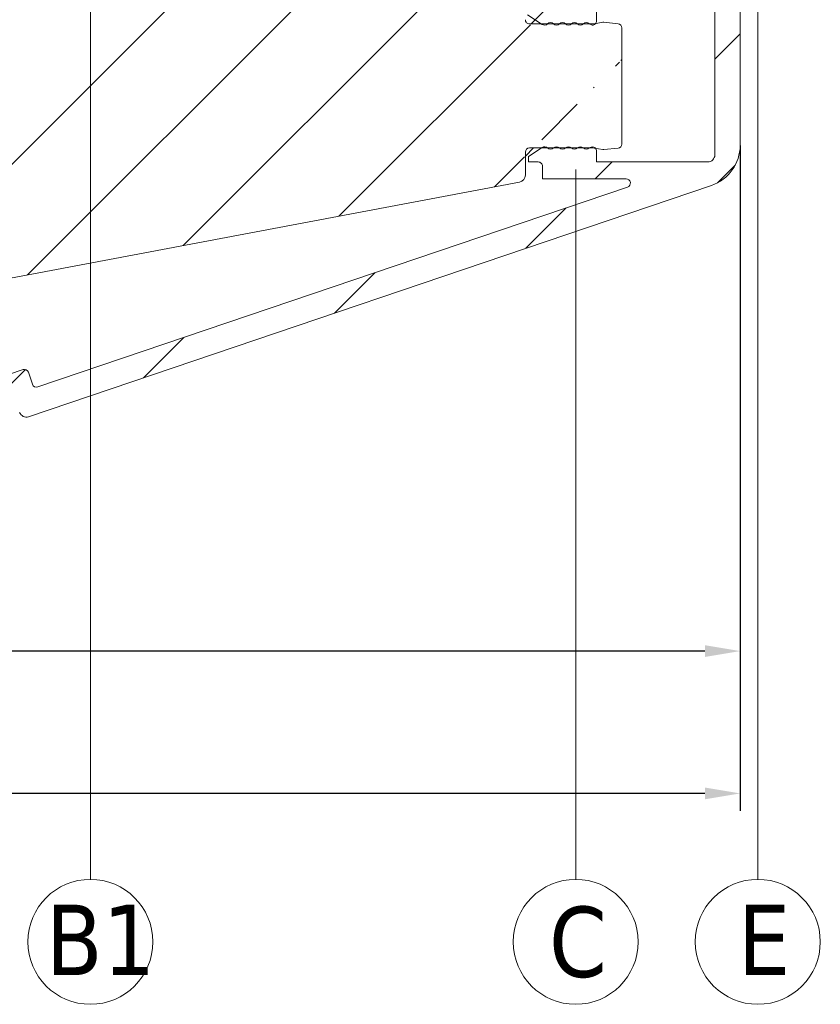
# Model space of a CAD drawing. Header units: millimetres. Extents: x 582 to 4940, y -30 to 2368.
# Tile 3 of 20: x 808 to 865, y 72 to 142. Entities that reach past the tile are written whole.
import ezdxf

# ---------------------------------------------------------------- set-up
doc = ezdxf.new("R2010")
doc.units = ezdxf.units.MM
doc.layers.get('0').update_dxf_attribs({"lineweight": 13})
for name, color, linetype, lineweight in [('CARTER LED', 8, 'Continuous', 13), ('INDICATORI', 7, 'Continuous', 5), ('PENSILINA MAXI', 8, 'Continuous', 9), ('Quote', 5, 'Continuous', 9)]:
    doc.layers.add(name, color=color, linetype=linetype, lineweight=lineweight)
doc.styles.get("Standard").update_dxf_attribs({"font": 'TAHOMA.TTF'})
doc.styles.add('STANDARD-Tahoma', font='TAHOMA.TTF')
doc.dimstyles.new('Annotativa millimetri', dxfattribs={"dimscale": 0, "dimtxt": 5, "dimasz": 2.5, "dimexe": 1.25, "dimexo": 0.625, "dimtad": 1, "dimtoh": 1, "dimdec": 1, "dimtxsty": 'Standard', "dimcen": 2.5, "dimclrd": 256, "dimclre": 256, "dimclrt": 7, "dimadec": 0, "dimazin": 0, "dimtfac": 1, "dimtdec": 1, "dimtmove": 0, "dimatfit": 3, "dimfxl": 1, "dimarcsym": 0})

# ---------------------------------------------------------------- blocks, each defined once
blk = doc.blocks.new('*D50')
at = {"layer": 'Defpoints', "color": 0}
for p in [(859.2441126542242, 133.5169795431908), (709.1238562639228, 104.9301984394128), (859.2441126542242, 86.80858475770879)]:
    blk.add_point(p, dxfattribs=at)
at = {"layer": 'Quote', "lineweight": -2}
for p, q in [((859.2441126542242, 132.8919795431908), (859.2441126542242, 85.55858475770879)), ((709.1238562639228, 104.3051984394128), (709.1238562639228, 85.55858475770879)), ((711.6238562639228, 86.80858475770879), (775.6689844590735, 86.80858475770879)), ((856.7441126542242, 86.80858475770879), (792.6989844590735, 86.80858475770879))]:
    blk.add_line(p, q, dxfattribs=at)
at = {"layer": 'Quote'}
for points in [[(711.6238562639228, 87.22525142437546), (711.6238562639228, 86.39191809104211), (709.1238562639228, 86.80858475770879)], [(856.7441126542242, 86.39191809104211), (856.7441126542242, 87.22525142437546), (859.2441126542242, 86.80858475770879)]]:
    blk.add_solid(points, dxfattribs=at)
at = {"layer": 'Quote', "color": 7, "insert": (784.1839844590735, 86.80858475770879), "char_height": 5, "attachment_point": 5}
blk.add_mtext('150,1', dxfattribs=at)
blk = doc.blocks.new('*D51')
at = {"layer": 'Defpoints', "color": 0}
for p in [(742.1237503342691, 145.6842831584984), (859.2441126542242, 133.5169795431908), (742.1237503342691, 96.93030007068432)]:
    blk.add_point(p, dxfattribs=at)
at = {"layer": 'Quote', "lineweight": -2}
for p, q in [((742.1237503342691, 145.0592831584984), (742.1237503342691, 95.68030007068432)), ((859.2441126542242, 132.8919795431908), (859.2441126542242, 95.68030007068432)), ((744.6237503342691, 96.93030007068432), (775.5509952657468, 96.93030007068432)), ((856.7441126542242, 96.93030007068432), (792.5809952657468, 96.93030007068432))]:
    blk.add_line(p, q, dxfattribs=at)
at = {"layer": 'Quote'}
for points in [[(744.6237503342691, 97.346966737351), (744.6237503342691, 96.51363340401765), (742.1237503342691, 96.93030007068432)], [(856.7441126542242, 96.51363340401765), (856.7441126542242, 97.346966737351), (859.2441126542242, 96.93030007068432)]]:
    blk.add_solid(points, dxfattribs=at)
at = {"layer": 'Quote', "color": 7, "insert": (784.0659952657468, 96.93030007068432), "char_height": 5, "attachment_point": 5}
blk.add_mtext('117,1', dxfattribs=at)

msp = doc.modelspace()

# ---------------------------------------------------------------- hatches: boundary and pattern name
h = msp.add_hatch()
h.set_pattern_fill('ANSI31', color=256, scale=2, style=0)
h.set_pattern_definition([(45, (400.1962462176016, -536.1423307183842), (-4.490128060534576, 4.490128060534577), [])])
edge = h.paths.add_edge_path()
edge.add_line((720.1242668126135, 176.6809347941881), (711.1239499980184, 176.6809347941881))
edge.add_line((720.1242668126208, 162.1809347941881), (711.1239499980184, 162.1809347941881))
edge.add_arc((857.9117621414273, 202.792846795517), 1.000000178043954, 1.000009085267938, 84.37739479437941)
edge.add_arc((857.3171608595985, 197.4801388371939), 0.3500001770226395, 2.896545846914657e-05, 89.99997103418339)
edge.add_line((852.5171610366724, 197.8301390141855), (857.3171610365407, 197.8301390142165))
edge.add_arc((852.517161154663, 197.480138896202), 0.350000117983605, 90.00001931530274, 179.9999807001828)
edge.add_arc((858.5281367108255, 196.1301258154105), 0.5000000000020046, 269.9999677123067, 360.9999999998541)
edge.add_line((856.7677020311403, 195.630126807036), (858.5281364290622, 195.6301258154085))
edge.add_arc((856.7677022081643, 195.9801254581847), 0.3499986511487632, 180.0000289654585, 269.9999710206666)
edge.add_line((856.417703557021, 196.2301237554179), (856.4177035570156, 195.9801252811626))
edge.add_arc((856.5177036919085, 196.2301236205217), 0.1000001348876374, 90.00007723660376, 179.9999227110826)
edge.add_line((857.3171610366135, 196.3301237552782), (856.517703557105, 196.3301237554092))
edge.add_arc((857.3171608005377, 196.680123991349), 0.3500002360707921, 270.0000386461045, 359.9999613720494)
edge.add_arc((852.5171611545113, 196.680123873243), 0.3500001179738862, 180.0000192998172, 269.9999806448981)
edge.add_line((853.3166185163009, 196.3301237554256), (852.5171610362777, 196.3301237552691))
edge.add_arc((853.3166184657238, 196.2301237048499), 0.1000000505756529, 2.896545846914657e-05, 89.99997102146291)
edge.add_line((853.4166185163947, 195.980125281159), (853.4166185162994, 196.2301237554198))
edge.add_arc((853.0666197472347, 195.9801255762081), 0.3499987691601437, 269.9998704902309, 359.9999517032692)
edge.add_line((849.5645052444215, 141.6549319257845), (849.4824164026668, 141.6518774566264))
edge.add_line((850.5705702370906, 141.5543881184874), (849.5645052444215, 141.6549319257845))
edge.add_arc((850.5407375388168, 141.2558751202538), 0.3000000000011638, 0, 84.29294186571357)
edge.add_line((850.8407375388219, 132.9965353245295), (850.8407375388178, 141.2558751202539))
edge.add_arc((850.5407375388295, 132.9965353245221), 0.2999999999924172, 275.7070581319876, 360)
edge.add_line((849.5645052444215, 132.597478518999), (850.5705702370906, 132.698022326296))
edge.add_line((849.4824164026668, 132.6005329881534), (849.5645052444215, 132.597478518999))
edge.add_line((842.4236740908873, 144.7308493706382), (842.4236740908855, 143.2302222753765))
edge.add_line((842.9236740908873, 144.7308493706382), (842.4236740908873, 144.7308493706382))
edge.add_line((843.9190681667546, 143.3208294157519), (842.9236740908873, 144.7308493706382))
edge.add_line((843.9739848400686, 143.1478144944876), (843.9190681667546, 143.3208294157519))
edge.add_line((843.9739848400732, 141.8385125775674), (843.9739848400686, 143.1478144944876))
edge.add_arc((844.2739848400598, 141.8385125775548), 0.299999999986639, 180, 270.0000000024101)
edge.add_line((848.7956359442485, 141.5385125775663), (844.2739848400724, 141.5385125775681))
edge.add_line((848.8825719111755, 141.5461086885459), (848.7956359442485, 141.5385125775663))
edge.add_line((848.7720630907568, 132.717939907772), (848.8596451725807, 132.710344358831))
edge.add_line((844.2736767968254, 132.7136783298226), (848.7720630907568, 132.717939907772))
edge.add_arc((844.2739612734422, 132.4133938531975), 0.3002846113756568, 90.05427954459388, 179.9457204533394)
edge.add_line((843.9743002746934, 130.7826674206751), (843.973676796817, 132.4136783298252))
edge.add_arc((843.474300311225, 130.7824762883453), 0.5000000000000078, 280.6825730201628, 360.0219021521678)
edge.add_line((849.4824164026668, 141.6518774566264), (848.8825719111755, 141.5461086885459))
edge.add_line((848.8596451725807, 132.710344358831), (849.4824164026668, 132.6005329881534))
edge.add_line((859.0280605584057, 196.1388520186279), (858.9116100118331, 202.8102993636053))
edge.add_line((857.6671610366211, 197.480139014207), (857.6671610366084, 196.6801237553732))
edge.add_line((852.1671610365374, 196.6801237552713), (852.1671610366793, 197.4801390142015))
edge.add_arc((709.4738550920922, 213.1285244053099), 0.3499988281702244, 90.00005795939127, 179.9999420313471)
edge.add_line((709.7238532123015, 213.4785232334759), (709.4738547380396, 213.47852323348))
edge.add_arc((709.7238530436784, 213.3785230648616), 0.1000001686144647, 9.655572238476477e-05, 89.99990338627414)
edge.add_line((709.8238532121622, 212.5790657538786), (709.8238532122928, 213.378523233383))
edge.add_arc((710.1738536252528, 212.5790661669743), 0.3500004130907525, 180.0000676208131, 269.9999323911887)
edge.add_line((710.9738684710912, 212.2290657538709), (710.1738532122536, 212.2290657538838))
edge.add_arc((710.973868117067, 212.579066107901), 0.3500003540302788, 270.0000579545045, 359.999942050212)
edge.add_line((711.3238684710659, 217.3790657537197), (711.3238684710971, 212.5790657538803))
edge.add_arc((710.9738682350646, 217.3790655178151), 0.3500002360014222, 3.86185141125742e-05, 89.99996136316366)
edge.add_line((710.1738532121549, 217.7290657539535), (710.9738684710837, 217.7290657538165))
edge.add_arc((710.1738532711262, 217.37906569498), 0.3500000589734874, 90.00000965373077, 179.9999903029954)
edge.add_line((709.8238532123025, 216.5796082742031), (709.8238532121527, 217.3790657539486))
edge.add_arc((709.7238531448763, 216.579608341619), 0.1000000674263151, 270.0000386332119, 359.9999613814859)
edge.add_line((709.4738547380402, 216.4796082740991), (709.723853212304, 216.4796082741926))
edge.add_arc((709.4738551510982, 216.829607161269), 0.3499988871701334, 180.0000676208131, 269.9999323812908)
edge.add_line((709.123856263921, 219.4301984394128), (709.1238562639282, 216.8296067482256))
edge.add_line((766.9236740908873, 144.7308493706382), (766.9236740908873, 143.2308493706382))
edge.add_line((767.4236740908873, 144.7308493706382), (766.9236740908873, 144.7308493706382))
edge.add_line((768.4831289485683, 143.2300844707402), (767.4236740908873, 144.7308493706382))
edge.add_line((815.9236741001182, 143.2300643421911), (768.4831289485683, 143.2300844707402))
edge.add_line((816.9236740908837, 144.7308292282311), (815.9236741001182, 143.2300643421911))
edge.add_line((817.4236740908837, 144.7308292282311), (816.9236740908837, 144.7308292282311))
edge.add_line((817.423674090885, 143.2321568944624), (817.4236740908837, 144.7308292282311))
edge.add_line((720.1243176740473, 176.7751741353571), (720.1243685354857, 183.619413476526))
edge.add_arc((736.823882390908, 195.2265200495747), 0.2999999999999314, 0, 123.0878883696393)
edge.add_line((721.0325188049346, 185.2950817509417), (736.6601049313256, 195.4778702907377))
edge.add_arc((722.124369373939, 183.6194130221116), 2.000000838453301, 123.0879013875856, 179.9999869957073)
edge.add_arc((725.1243685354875, 157.1659846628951), 4.999999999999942, 180, 235.7552106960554)
edge.add_line((736.6557253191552, 143.267522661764), (722.3107197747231, 153.0327800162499))
edge.add_arc((736.824544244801, 143.5155149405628), 0.3000000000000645, 235.7552106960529, 360.0063376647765)
edge.add_line((737.1240226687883, 148.2308493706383), (737.1245442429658, 143.5155481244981))
edge.add_line((739.1240226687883, 148.2308493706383), (737.1240226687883, 148.2308493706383))
edge.add_line((739.1245204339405, 143.7307940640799), (739.1240226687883, 148.2308493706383))
edge.add_arc((739.6245204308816, 143.7308493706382), 0.5000000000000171, 180.0063376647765, 269.9999999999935)
edge.add_arc((739.623882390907, 195.1302915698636), 0.4999999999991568, 89.9999167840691, 180)
edge.add_line((739.123882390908, 190.6302896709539), (739.123882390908, 195.1302915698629))
edge.add_line((737.123882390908, 190.6302896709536), (739.123882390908, 190.6302896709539))
edge.add_line((737.123882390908, 195.2265200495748), (737.123882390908, 190.6302896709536))
edge.add_line((711.1239499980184, 155.9831147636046), (709.1238562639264, 153.6795049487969))
edge.add_line((709.1238562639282, 183.7037151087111), (711.1239499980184, 181.400105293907))
edge.add_line((709.1238562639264, 153.6795049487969), (709.1238562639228, 104.9301984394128))
edge.add_line((766.9236740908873, 143.2308493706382), (739.6245204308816, 143.2308493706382))
edge.add_line((709.1238562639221, 213.1285247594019), (709.1238562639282, 183.7037151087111))
edge.add_line((842.4236740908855, 143.2302222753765), (817.423674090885, 143.2321568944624))
edge.add_line((709.1238562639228, 104.9301984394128), (843.5669841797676, 130.2911416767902))
edge.add_line((858.0097377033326, 203.7880357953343), (709.123856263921, 219.4301984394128))
edge.add_line((739.6238831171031, 195.6302915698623), (853.0666189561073, 195.6301268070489))
edge.add_line((720.1243685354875, 157.165984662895), (720.1242668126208, 162.1809347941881))
edge.add_line((711.1239499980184, 162.1809347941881), (711.1239499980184, 155.9831147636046))
edge.add_line((711.1239499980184, 181.400105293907), (711.1239499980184, 176.6809347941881))
h = msp.add_hatch()
h.set_pattern_fill('ANSI31', color=256, scale=2, style=0)
h.set_pattern_definition([(45, (0, 0), (-4.490128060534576, 4.490128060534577), [])])
edge = h.paths.add_edge_path()
edge.add_line((855.3886248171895, 158.9179245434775), (855.1886248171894, 158.7179245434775))
edge.add_line((855.1886248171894, 158.7179245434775), (853.4386248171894, 158.7179245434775))
edge.add_line((853.4386248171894, 158.7179245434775), (853.1386248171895, 159.0179245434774))
edge.add_line((853.1386248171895, 159.0179245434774), (852.8386248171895, 158.7179245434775))
edge.add_line((852.8386248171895, 158.7179245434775), (851.6831369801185, 158.7179245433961))
edge.add_arc((851.6831372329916, 159.21792479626), 0.5000002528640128, 180.00002897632, 269.9999710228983, ccw=False)
edge.add_line((851.1831369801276, 159.2179245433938), (851.1831369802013, 161.6179377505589))
edge.add_arc((851.6831369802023, 161.6179377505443), 0.5000000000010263, 89.9999641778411, 179.9999999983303, ccw=False)
edge.add_line((851.6831372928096, 162.1179377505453), (853.2825959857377, 162.1179367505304))
edge.add_arc((853.282595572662, 161.7679378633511), 0.3499988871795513, 6.762055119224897e-05, 89.99993237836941, ccw=False)
edge.add_line((853.6325944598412, 161.7679382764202), (853.6325944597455, 161.5179398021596))
edge.add_arc((853.5325943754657, 161.517939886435), 0.1000000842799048, 270.0000482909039, 359.999951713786, ccw=False)
edge.add_line((853.5325944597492, 161.4179398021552), (852.7331369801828, 161.41793980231))
edge.add_arc((852.7331370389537, 161.0679397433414), 0.3500000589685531, 90.00000962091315, 179.9999903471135)
edge.add_line((852.3831369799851, 161.0679398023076), (852.3831369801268, 160.2679245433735))
edge.add_arc((852.7331370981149, 160.2679246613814), 0.3500001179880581, 180.0000193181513, 269.9999806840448)
edge.add_line((852.7331369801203, 159.9179245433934), (857.5331369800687, 159.9179245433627))
edge.add_arc((857.5331366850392, 160.2679248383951), 0.3500002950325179, 270.0000482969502, 359.999951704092)
edge.add_line((857.8831369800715, 160.2679245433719), (857.8831369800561, 161.0679398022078))
edge.add_arc((857.5331367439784, 161.0679395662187), 0.3500002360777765, 3.863191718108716e-05, 89.99996135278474)
edge.add_line((857.5331369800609, 161.4179398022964), (856.7336795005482, 161.4179398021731))
edge.add_arc((856.7336796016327, 161.5179399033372), 0.1000001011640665, 180.0000579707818, 269.9999420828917, ccw=False)
edge.add_line((856.6336795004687, 161.5179398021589), (856.6336795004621, 161.7679382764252))
edge.add_arc((856.9836782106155, 161.7679380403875), 0.3499987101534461, 90.00003863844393, 179.9999613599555, ccw=False)
edge.add_line((856.9836779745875, 162.1179367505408), (858.744112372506, 162.1179377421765))
edge.add_arc((858.7441126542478, 161.6179377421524), 0.5000000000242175, 2.375202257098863e-09, 90.00003228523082, ccw=False)
edge.add_line((859.244112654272, 161.6179377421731), (859.2441126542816, 132.8966154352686))
edge.add_arc((856.2441120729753, 132.8966158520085), 3.000000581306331, 288.72605197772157, 359.99999204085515, ccw=False)
edge.add_line((857.2072432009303, 130.0554221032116), (808.6606403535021, 113.5987045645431))
edge.add_arc((808.5001185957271, 114.0722367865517), 0.4999999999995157, 198.7260440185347, 288.7260440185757, ccw=False)
edge.add_line((808.0265863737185, 113.9117150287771), (807.8018559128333, 114.5746601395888))
edge.add_arc((807.5177365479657, 114.4783470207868), 0.3000000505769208, 18.72605367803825, 108.726034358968)
edge.add_line((807.4214235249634, 114.7624664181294), (806.0955333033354, 114.3130054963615))
edge.add_arc((805.9992202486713, 114.5971248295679), 0.3000000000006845, 198.7260440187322, 288.7260440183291, ccw=False)
edge.add_line((805.7151009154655, 114.5008117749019), (805.0088051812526, 116.5843535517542))
edge.add_line((805.0088051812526, 116.5843535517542), (803.7109829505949, 117.7886998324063))
edge.add_arc((803.9150478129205, 118.0086032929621), 0.3000000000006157, 108.72604401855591, 227.1394594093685, ccw=False)
edge.add_line((803.8187347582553, 118.2927226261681), (804.3667181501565, 118.4784824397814))
edge.add_line((804.3667181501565, 118.4784824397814), (803.670963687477, 120.5309279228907))
edge.add_arc((803.3868443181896, 120.4346148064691), 0.3000000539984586, 18.72605297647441, 100.6825640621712)
edge.add_line((803.3312340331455, 120.7294156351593), (791.1721880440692, 118.4357701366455))
edge.add_line((791.1721880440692, 118.4357701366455), (790.5882101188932, 118.8344802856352))
edge.add_line((790.5882101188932, 118.8344802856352), (790.1895188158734, 118.2504023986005))
edge.add_line((790.1895188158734, 118.2504023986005), (785.2967340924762, 117.3274423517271))
edge.add_arc((785.389417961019, 116.836107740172), 0.5000000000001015, 100.6825730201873, 198.7259292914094)
edge.add_line((784.9158854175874, 116.6755869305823), (786.3724937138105, 112.3786556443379))
edge.add_line((786.3724937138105, 112.3786556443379), (786.920477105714, 112.5644154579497))
edge.add_arc((787.016790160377, 112.2802961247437), 0.2999999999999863, -9.68737137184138, 108.72604401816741, ccw=False)
edge.add_line((787.3125123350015, 112.2298144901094), (787.0145807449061, 110.4845267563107))
edge.add_line((787.0145807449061, 110.4845267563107), (787.7208764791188, 108.4009849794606))
edge.add_arc((787.4367570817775, 108.3046719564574), 0.300000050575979, -71.27394632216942, 18.726034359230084, ccw=False)
edge.add_line((787.5330702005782, 108.0205525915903), (786.2071799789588, 107.5710916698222))
edge.add_arc((786.303493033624, 107.2869723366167), 0.3000000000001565, 108.7260440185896, 198.7260440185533)
edge.add_line((786.0193737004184, 107.1906592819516), (786.2441041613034, 106.5277141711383))
edge.add_arc((785.7705719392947, 106.367192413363), 0.499999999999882, -71.27395598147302, 18.726044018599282, ccw=False)
edge.add_line((785.9310936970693, 105.893660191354), (712.491544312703, 80.99853160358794))
edge.add_arc((712.3952313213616, 81.28265106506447), 0.3000001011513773, 198.7260633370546, 288.7260246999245, ccw=False)
edge.add_line((712.1111119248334, 81.18633788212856), (711.7258597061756, 82.3228152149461))
edge.add_arc((712.009979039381, 82.41912826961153), 0.3000000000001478, 108.72604401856, 198.7260440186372, ccw=False)
edge.add_line((711.913665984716, 82.7032476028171), (784.1220309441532, 107.1810194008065))
edge.add_arc((784.0257178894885, 107.4651387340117), 0.2999999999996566, 288.7260440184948, 378.7260440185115)
edge.add_line((784.3098372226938, 107.5614517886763), (784.0208980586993, 108.413809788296))
edge.add_arc((784.3050173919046, 108.5101228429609), 0.2999999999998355, 108.72604401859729, 198.7260440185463, ccw=False)
edge.add_line((784.2087043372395, 108.7942421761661), (785.250475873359, 109.1473902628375))
edge.add_arc((785.1541628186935, 109.4315095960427), 0.3000000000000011, 288.7260440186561, 378.7260440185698)
edge.add_line((785.438282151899, 109.5278226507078), (782.6567676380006, 117.733169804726))
edge.add_arc((783.4144191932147, 117.9900046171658), 0.7999999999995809, 100.68257302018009, 198.7260440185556, ccw=False)
edge.add_line((783.2661250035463, 118.7761399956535), (804.107209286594, 122.7075388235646))
edge.add_arc((804.2555033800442, 121.9214032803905), 0.8000001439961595, 18.726052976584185, 100.68256406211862, ccw=False)
edge.add_line((805.0131550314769, 122.1782382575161), (806.8419385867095, 116.7834061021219))
edge.add_arc((807.1260579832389, 116.8797192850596), 0.3000001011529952, 198.7260633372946, 288.7260246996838)
edge.add_line((807.2223709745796, 116.5955998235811), (808.2641416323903, 116.9487476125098))
edge.add_arc((808.3604546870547, 116.664628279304), 0.3000000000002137, 18.726044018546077, 108.72604401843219, ccw=False)
edge.add_line((808.6445740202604, 116.760941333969), (808.9335131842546, 115.9085833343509))
edge.add_arc((809.2176325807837, 116.0048965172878), 0.3000001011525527, 198.7260633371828, 288.7260246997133)
edge.add_line((809.3139455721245, 115.7207770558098), (851.2389743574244, 129.9328602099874))
edge.add_arc((851.1426613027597, 130.2169795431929), 0.2999999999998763, 288.7260440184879, 449.9999999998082)
edge.add_line((851.1426613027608, 130.5169795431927), (845.1899191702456, 130.5169795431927))
edge.add_line((845.1899191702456, 130.5169795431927), (845.189861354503, 131.4169795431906))
edge.add_arc((844.8898613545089, 131.4169795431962), 0.29999999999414, 359.9999999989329, 450.0000000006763)
edge.add_line((844.8898613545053, 131.7169795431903), (844.189919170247, 131.7169795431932))
edge.add_line((844.189919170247, 131.7169795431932), (844.1899191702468, 132.1109135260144))
edge.add_line((844.1899191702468, 132.1109135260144), (845.1740208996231, 132.7557737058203))
edge.add_arc((845.3384473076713, 132.5048475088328), 0.2999999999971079, 44.99999999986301, 123.23594224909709, ccw=False)
edge.add_arc((845.7627113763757, 132.9291116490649), 0.3000000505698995, 225.0000096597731, 314.9999903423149)
edge.add_arc((846.1869754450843, 132.5048473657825), 0.3000001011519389, 45.00001931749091, 134.9999806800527, ccw=False)
edge.add_arc((846.6112395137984, 132.9291115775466), 0.3000000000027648, 225.0000000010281, 315.0000000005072)
edge.add_arc((847.0355035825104, 132.5048473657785), 0.3000001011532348, 45.00001931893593, 134.9999806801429, ccw=False)
edge.add_arc((847.4597676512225, 132.9291117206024), 0.3000001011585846, 225.000019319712, 314.9999806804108)
edge.add_arc((847.8840317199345, 132.5048475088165), 0.3000000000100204, 45.00000000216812, 134.9999999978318, ccw=False)
edge.add_arc((848.3082957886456, 132.9291116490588), 0.3000000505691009, 225.0000096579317, 314.9999903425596)
edge.add_line((848.5204278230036, 132.7169795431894), (848.7325598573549, 132.8048475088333))
edge.add_arc((848.7325598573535, 132.5048475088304), 0.3000000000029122, 6.517097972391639e-10, 89.99999999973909, ccw=False)
edge.add_line((849.0325598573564, 132.5048475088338), (849.0325598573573, 131.7169795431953))
edge.add_line((849.0325598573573, 131.7169795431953), (856.9441126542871, 131.7169795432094))
edge.add_arc((856.9441126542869, 132.2169795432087), 0.4999999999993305, 270.0000000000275, 360.0000000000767)
edge.add_line((857.4441126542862, 132.2169795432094), (857.4441126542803, 142.5420333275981))
edge.add_arc((857.0441126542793, 142.5420333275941), 0.4000000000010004, 5.8216554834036e-10, 179.9999999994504)
edge.add_line((856.6441126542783, 142.5420333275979), (849.032559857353, 142.5420333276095))
edge.add_line((849.032559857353, 142.5420333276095), (849.0325598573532, 141.7541653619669))
edge.add_arc((848.7325598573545, 141.7541653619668), 0.2999999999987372, -90.00000000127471, 1.5290879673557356e-11, ccw=False)
edge.add_line((848.7325598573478, 141.4541653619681), (848.5204278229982, 141.5420333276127))
edge.add_arc((848.3082957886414, 141.3299012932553), 0.3000000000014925, 45.00000000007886, 134.9999999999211)
edge.add_arc((847.88403171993, 141.7541655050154), 0.3000001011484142, 225.0000193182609, 314.99998068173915, ccw=False)
edge.add_arc((847.4597676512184, 141.3299012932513), 0.3000000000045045, 45.00000000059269, 134.9999999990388)
edge.add_arc((847.0355035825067, 141.7541654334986), 0.3000000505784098, 225.0000096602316, 314.99999034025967, ccw=False)
edge.add_arc((846.6112395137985, 141.3299012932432), 0.300000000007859, 45.00000000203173, 134.9999999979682)
edge.add_arc((846.1869754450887, 141.7541654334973), 0.3000000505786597, 225.000009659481, 314.99999034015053, ccw=False)
edge.add_arc((845.7627113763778, 141.3299012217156), 0.3000000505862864, 45.00000966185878, 134.9999903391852)
edge.add_arc((845.3384473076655, 141.7541653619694), 0.3000000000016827, 236.7640577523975, 314.99999999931, ccw=False)
edge.add_line((845.1740208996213, 141.5032391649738), (844.1242862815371, 142.1911071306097))
edge.add_arc((844.2887126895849, 142.4420333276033), 0.3000000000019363, 90.00000000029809, 236.7640577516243, ccw=False)
edge.add_line((844.2887126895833, 142.7420333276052), (844.8898613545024, 142.7420333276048))
edge.add_arc((844.8898613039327, 143.0420333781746), 0.3000000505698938, 270.000009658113, 359.9963096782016)
edge.add_line((845.1898613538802, 143.0420140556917), (845.1899307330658, 143.7420333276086))
edge.add_line((845.1899307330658, 143.7420333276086), (857.1441126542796, 143.74203332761))
edge.add_arc((857.1441126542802, 144.0420333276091), 0.2999999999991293, 269.9999999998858, 360.0000000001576)
edge.add_line((857.4441126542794, 144.0420333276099), (857.4441126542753, 158.2179245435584))
edge.add_arc((856.9441126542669, 158.2179245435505), 0.5000000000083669, 9.066552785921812e-10, 90.00000000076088)
edge.add_line((856.9441126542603, 158.7179245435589), (855.5886248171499, 158.7179245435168))
edge.add_line((855.5886248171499, 158.7179245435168), (855.3886248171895, 158.9179245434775))

# ---------------------------------------------------------------- linework, layer by layer
for p, q in [((860.4987047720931, 80.69232660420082), (860.4987047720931, 163.6623512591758)), ((813.0550794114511, 80.69232660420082), (813.0550794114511, 163.0911797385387)), ((847.5526820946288, 80.69232660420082), (847.5526820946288, 131.1919594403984))]:
    msp.add_line(p, q)
at = {"layer": 'CARTER LED'}
for points in [[(859.244112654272, 161.6179377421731), (859.2441126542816, 132.8966154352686, -0.3214207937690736), (857.2072432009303, 130.0554221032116), (808.6606403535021, 113.5987045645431, -0.4142135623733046), (808.0265863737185, 113.9117150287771)], [(807.2223709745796, 116.5955998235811), (808.2641416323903, 116.9487476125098, -0.4142135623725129), (808.6445740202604, 116.760941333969), (808.9335131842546, 115.9085833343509, 0.4142133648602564), (809.3139455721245, 115.7207770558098), (851.2389743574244, 129.9328602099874, 0.8486166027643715), (851.1426613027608, 130.5169795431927), (845.1899191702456, 130.5169795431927), (845.189861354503, 131.4169795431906, 0.4142135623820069), (844.8898613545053, 131.7169795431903), (844.189919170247, 131.7169795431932), (844.1899191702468, 132.1109135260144), (845.1740208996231, 132.7557737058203, -0.3552775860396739), (845.5505793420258, 132.7169795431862, 0.4142134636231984), (845.9748434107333, 132.7169795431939, -0.4142133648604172), (846.3991074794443, 132.7169795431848, 0.4142135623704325), (846.8233715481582, 132.7169795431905, -0.4142133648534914), (847.247635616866, 132.7169795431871, 0.4142133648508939), (847.6718996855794, 132.7169795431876, -0.4142135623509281), (848.0961637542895, 132.7169795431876, 0.414213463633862), (848.5204278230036, 132.7169795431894), (848.7325598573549, 132.8048475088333, -0.4142135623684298), (849.0325598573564, 132.5048475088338), (849.0325598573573, 131.7169795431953), (856.9441126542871, 131.7169795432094, 0.4142135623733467), (857.4441126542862, 132.2169795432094), (857.4441126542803, 142.5420333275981, 0.9999999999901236)], [(849.032559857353, 142.5420333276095), (849.0325598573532, 141.7541653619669, -0.4142135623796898), (848.7325598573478, 141.4541653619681), (848.5204278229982, 141.5420333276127, 0.4142135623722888), (848.0961637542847, 141.5420333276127, -0.414213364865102), (847.6718996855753, 141.5420333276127, 0.4142135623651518), (847.2476356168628, 141.542033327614, -0.4142134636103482), (846.8233715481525, 141.5420333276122, 0.4142135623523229), (846.3991074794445, 141.5420333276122, -0.4142134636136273), (845.9748434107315, 141.5420333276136, 0.4142134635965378), (845.5505793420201, 141.5420333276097, -0.3552775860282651), (845.1740208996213, 141.5032391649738), (844.1242862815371, 142.1911071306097, -0.7451330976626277)]]:
    msp.add_lwpolyline(points, format="xyb", dxfattribs=at)
at = {"layer": 'INDICATORI', "color": 0}
for centre in [(813.0550794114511, 76.24990072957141), (847.5526820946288, 76.24990072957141), (860.4987047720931, 76.24990072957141)]:
    msp.add_circle(centre, 4.442425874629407, dxfattribs=at)
at = {"layer": 'PENSILINA MAXI'}
for p, q in [((848.7956359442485, 141.5385125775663, -407.6626489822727), (844.2739848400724, 141.5385125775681, -407.6626489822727)), ((848.8825719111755, 141.5461086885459, -407.6626489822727), (848.7956359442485, 141.5385125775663, -407.6626489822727)), ((849.4824164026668, 141.6518774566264, -407.6626489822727), (848.8825719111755, 141.5461086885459, -407.6626489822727)), ((849.5645052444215, 141.6549319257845, -407.6626489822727), (849.4824164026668, 141.6518774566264, -407.6626489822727)), ((850.5705702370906, 141.5543881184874, -407.6626489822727), (849.5645052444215, 141.6549319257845, -407.6626489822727)), ((850.8407375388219, 132.9965353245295, -407.6626489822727), (850.8407375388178, 141.2558751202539, -407.6626489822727)), ((843.9743002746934, 130.7826674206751, -407.6626489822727), (843.973676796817, 132.4136783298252, -407.6626489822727)), ((844.2736767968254, 132.7136783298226, -407.6626489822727), (848.7720630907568, 132.717939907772, -407.6626489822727)), ((848.7720630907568, 132.717939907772, -407.6626489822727), (848.8596451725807, 132.710344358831, -407.6626489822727)), ((848.8596451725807, 132.710344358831, -407.6626489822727), (849.4824164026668, 132.6005329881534, -407.6626489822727)), ((849.4824164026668, 132.6005329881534, -407.6626489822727), (849.5645052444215, 132.597478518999, -407.6626489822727)), ((849.5645052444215, 132.597478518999, -407.6626489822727), (850.5705702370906, 132.698022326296, -407.6626489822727)), ((709.1238562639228, 104.9301984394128, -407.6626489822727), (843.5669841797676, 130.2911416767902, -407.6626489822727))]:
    msp.add_line(p, q, dxfattribs=at)
for centre, radius, start, end in [((844.2739848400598, 141.8385125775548, -407.6626489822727), 0.299999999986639, 180, 270.0000000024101), ((850.5407375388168, 141.2558751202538, -407.6626489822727), 0.3000000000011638, 0, 84.29294186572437), ((844.2739612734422, 132.4133938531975, -407.6626489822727), 0.3002846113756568, 90.05427954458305, 179.9457204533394), ((850.5407375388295, 132.9965353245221, -407.6626489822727), 0.2999999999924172, 275.7070581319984, 0), ((843.474300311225, 130.7824762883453, -407.6626489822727), 0.5000000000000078, 280.6825730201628, 0.02190215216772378)]:
    msp.add_arc(centre, radius, start, end, dxfattribs=at)

# ---------------------------------------------------------------- texts
at = {"layer": 'INDICATORI', "color": 0, "char_height": 5, "width": 4.196492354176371, "attachment_point": 1, "style": 'STANDARD-Tahoma'}
for s, insert in [('B1', (809.8805913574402, 78.88980272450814)), ('C', (845.6546362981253, 78.75477246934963)), ('E', (859.0765807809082, 78.88980272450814))]:
    msp.add_mtext(s, dxfattribs=dict(at, insert=insert))

# ---------------------------------------------------------------- dimensions: what is measured, and where the dimension line sits
at = {"layer": 'Quote'}
dim = msp.add_linear_dim(base=(742.1237503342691, 96.93030007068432), p1=(859.2441126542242, 133.5169795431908), p2=(742.1237503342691, 145.6842831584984, -407.6626489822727), dimstyle='Annotativa millimetri', override={"dimscale": 1, "dimtad": 0, "dimlfac": 1, "dimtxsty": 'Standard', "dimsah": 1, "dimtolj": 0}, dxfattribs=at)
dim.commit()
dim.dimension.update_dxf_attribs({"geometry": '*D51', "text_midpoint": (784.0659952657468, 96.93030007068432), "dimtype": 160})
dim = msp.add_linear_dim(base=(859.2441126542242, 86.80858475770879), p1=(709.1238562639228, 104.9301984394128), p2=(859.2441126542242, 133.5169795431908), dimstyle='Annotativa millimetri', override={"dimscale": 1, "dimtad": 0, "dimlfac": 1, "dimtxsty": 'Standard', "dimsah": 1, "dimtolj": 0}, dxfattribs=at)
dim.commit()
dim.dimension.update_dxf_attribs({"geometry": '*D50', "text_midpoint": (784.1839844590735, 86.80858475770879)})

doc.saveas('drawing.dxf')
